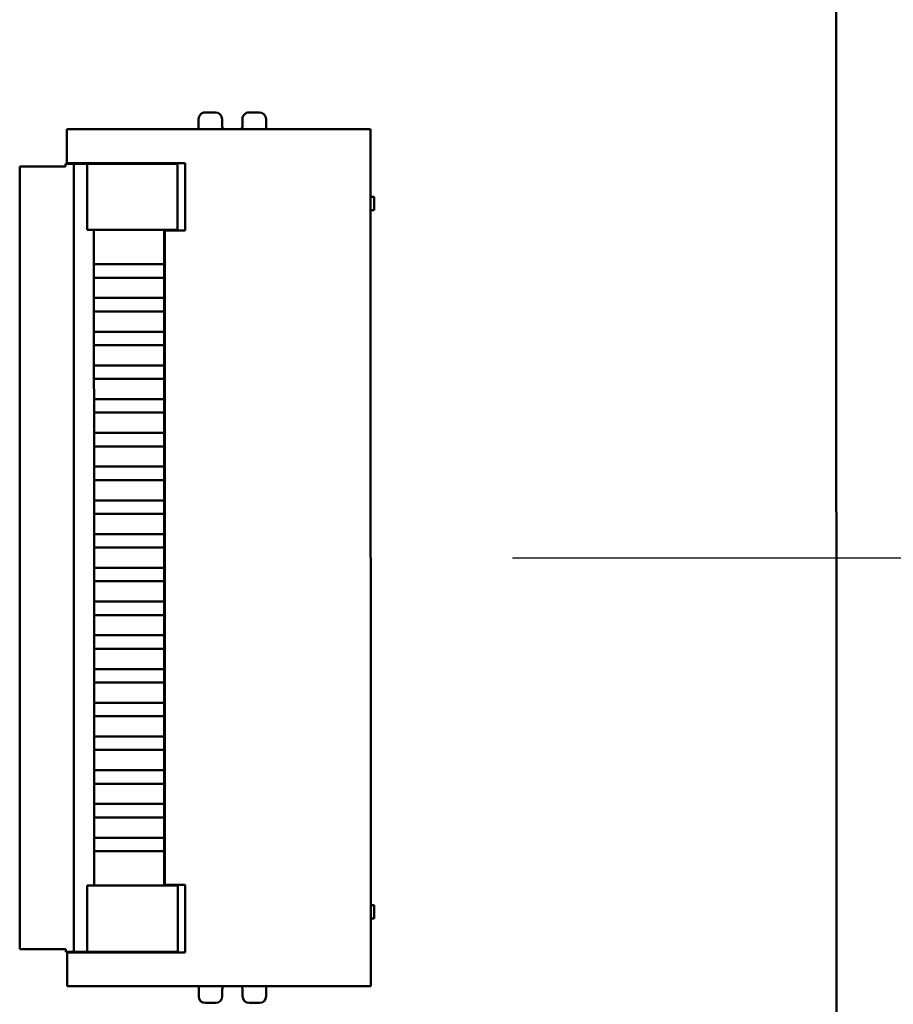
# Model space of a CAD drawing. Header units: millimetres. Extents: x 37 to 347, y 164 to 266.
# Tile 29 of 39: x 316 to 329, y 204 to 218. Entities that reach past the tile are written whole.
import ezdxf

# ---------------------------------------------------------------- set-up
doc = ezdxf.new("R2010")
doc.units = ezdxf.units.MM
doc.header["$LTSCALE"] = 0.75
doc.layers.add('Visible', color=7, linetype='Continuous', lineweight=50)
doc.layers.add('尺寸标注', color=3, linetype='Continuous', lineweight=25)
doc.styles.get("Standard").update_dxf_attribs({"font": 'arial.ttf'})
doc.dimstyles.new('Dim-ISO-25', dxfattribs={"dimtxt": 3.5, "dimasz": 3.5, "dimexe": 2.1, "dimexo": 2.1, "dimgap": 1.4, "dimtad": 1, "dimzin": 12, "dimdsep": 46, "dimtxsty": 'Standard', "dimcen": 0, "dimazin": 3, "dimtp": 0.1, "dimtm": 0.1, "dimtfac": 0.714286, "dimtmove": 0, "dimatfit": 3, "dimfxl": 1, "dimtzin": 12, "dimarcsym": 0})

# ---------------------------------------------------------------- blocks, each defined once
blk = doc.blocks.new('*D91')
at = {"color": 0, "linetype": 'ByBlock', "lineweight": -2}
for p, q in [((323.694, 210.358), (342.282, 210.358)), ((340.182, 210.358), (340.182, 187.63)), ((325.757, 187.63), (342.282, 187.63))]:
    blk.add_line(p, q, dxfattribs=at)
at = {"color": 0, "linetype": 'ByBlock'}
for points in [[(340.182, 210.358), (339.598, 206.858), (340.765, 206.858)], [(340.182, 187.63), (339.598, 191.13), (340.765, 191.13)]]:
    blk.add_solid(points, dxfattribs=at)
at = {"layer": 'Defpoints', "color": 0, "linetype": 'ByBlock'}
for p in [(321.594, 210.358), (323.657, 187.63)]:
    blk.add_point(p, dxfattribs=at)
at = {"color": 0, "linetype": 'ByBlock', "lineweight": -2, "insert": (337.527, 198.994), "char_height": 2.5, "attachment_point": 5, "rotation": 90}
blk.add_mtext('22.7', dxfattribs=at)

msp = doc.modelspace()

# ---------------------------------------------------------------- linework, layer by layer
at = {"layer": 'Visible'}
for p, q in [((328.497, 184.279), (328.49, 236.439)), ((319.293, 216.958), (319.143, 216.958)), ((319.943, 216.958), (319.793, 216.958)), ((319.043, 216.858), (319.043, 216.708)), ((319.393, 216.758), (319.393, 216.858)), ((319.693, 216.858), (319.693, 216.758)), ((320.043, 216.708), (320.043, 216.858)), ((317.093, 216.208), (317.093, 216.708)), ((321.593, 216.708), (317.093, 216.708)), ((321.593, 216.708), (321.595, 204.008)), ((316.393, 216.158), (316.443, 216.158)), ((316.393, 216.158), (316.395, 204.558)), ((317.073, 216.158), (316.443, 216.158)), ((317.073, 216.198), (317.073, 216.158)), ((317.073, 216.198), (317.193, 216.198)), ((317.093, 216.208), (317.093, 216.198)), ((317.093, 216.208), (318.843, 216.208)), ((317.193, 216.198), (317.393, 216.198)), ((317.193, 216.198), (317.195, 204.518)), ((317.393, 215.218), (317.393, 216.198)), ((317.393, 216.198), (318.533, 216.198)), ((317.593, 216.198), (317.593, 216.208)), ((318.533, 216.198), (318.733, 216.198)), ((318.733, 215.218), (318.733, 216.198)), ((318.843, 216.208), (318.843, 215.208)), ((321.593, 215.708), (321.643, 215.708)), ((321.643, 215.508), (321.643, 215.708)), ((321.593, 215.508), (321.643, 215.508)), ((318.533, 215.218), (317.393, 215.218)), ((317.493, 215.218), (317.493, 214.708)), ((318.533, 214.708), (318.533, 215.218)), ((318.733, 215.218), (318.533, 215.218)), ((318.843, 215.208), (318.543, 215.208)), ((318.543, 215.208), (318.545, 205.508)), ((317.493, 214.508), (317.493, 214.708)), ((317.493, 214.708), (318.533, 214.708)), ((318.533, 214.708), (318.543, 214.708)), ((318.533, 214.708), (318.533, 214.508)), ((317.493, 214.508), (317.493, 214.208)), ((318.533, 214.508), (317.493, 214.508)), ((318.533, 214.508), (318.543, 214.508)), ((318.533, 214.208), (318.533, 214.508)), ((317.493, 214.008), (317.493, 214.208)), ((317.493, 214.208), (318.533, 214.208)), ((318.533, 214.208), (318.543, 214.208)), ((318.533, 214.208), (318.533, 214.008)), ((317.493, 214.008), (317.493, 213.708)), ((318.533, 214.008), (317.493, 214.008)), ((318.533, 214.008), (318.543, 214.008)), ((318.533, 213.708), (318.533, 214.008)), ((317.493, 213.508), (317.493, 213.708)), ((317.493, 213.708), (318.533, 213.708)), ((318.533, 213.708), (318.543, 213.708)), ((318.533, 213.708), (318.533, 213.508)), ((317.493, 213.508), (317.493, 213.208)), ((318.533, 213.508), (317.493, 213.508)), ((318.533, 213.508), (318.543, 213.508)), ((318.533, 213.208), (318.533, 213.508)), ((317.493, 213.008), (317.493, 213.208)), ((317.493, 213.208), (318.533, 213.208)), ((318.533, 213.208), (318.543, 213.208)), ((318.533, 213.208), (318.533, 213.008)), ((317.493, 213.008), (317.494, 212.708)), ((318.533, 213.008), (317.493, 213.008)), ((318.533, 213.008), (318.543, 213.008)), ((318.534, 212.708), (318.533, 213.008)), ((317.494, 212.508), (317.494, 212.708)), ((317.494, 212.708), (318.534, 212.708)), ((318.534, 212.708), (318.544, 212.708)), ((318.534, 212.708), (318.534, 212.508)), ((317.494, 212.508), (317.494, 212.208)), ((318.534, 212.508), (317.494, 212.508)), ((318.534, 212.508), (318.544, 212.508)), ((318.534, 212.208), (318.534, 212.508)), ((317.494, 212.008), (317.494, 212.208)), ((317.494, 212.208), (318.534, 212.208)), ((318.534, 212.208), (318.544, 212.208)), ((318.534, 212.208), (318.534, 212.008)), ((317.494, 212.008), (317.494, 211.708)), ((318.534, 212.008), (317.494, 212.008)), ((318.534, 212.008), (318.544, 212.008)), ((318.534, 211.708), (318.534, 212.008)), ((317.494, 211.508), (317.494, 211.708)), ((317.494, 211.708), (318.534, 211.708)), ((318.534, 211.708), (318.544, 211.708)), ((318.534, 211.708), (318.534, 211.508)), ((317.494, 211.508), (317.494, 211.208)), ((318.534, 211.508), (317.494, 211.508)), ((318.534, 211.508), (318.544, 211.508)), ((318.534, 211.208), (318.534, 211.508)), ((317.494, 211.008), (317.494, 211.208)), ((317.494, 211.208), (318.534, 211.208)), ((318.534, 211.208), (318.544, 211.208)), ((318.534, 211.208), (318.534, 211.008)), ((317.494, 211.008), (317.494, 210.708)), ((318.534, 211.008), (317.494, 211.008)), ((318.534, 211.008), (318.544, 211.008)), ((318.534, 210.708), (318.534, 211.008)), ((317.494, 210.508), (317.494, 210.708)), ((317.494, 210.708), (318.534, 210.708)), ((318.534, 210.708), (318.544, 210.708)), ((318.534, 210.708), (318.534, 210.508)), ((317.494, 210.508), (317.494, 210.208)), ((318.534, 210.508), (317.494, 210.508)), ((318.534, 210.508), (318.544, 210.508)), ((318.534, 210.208), (318.534, 210.508)), ((317.494, 210.008), (317.494, 210.208)), ((317.494, 210.208), (318.534, 210.208)), ((318.534, 210.208), (318.544, 210.208)), ((318.534, 210.208), (318.534, 210.008)), ((317.494, 210.008), (317.494, 209.708)), ((318.534, 210.008), (317.494, 210.008)), ((318.534, 210.008), (318.544, 210.008)), ((318.534, 209.708), (318.534, 210.008)), ((317.494, 209.508), (317.494, 209.708)), ((317.494, 209.708), (318.534, 209.708)), ((318.534, 209.708), (318.544, 209.708)), ((318.534, 209.708), (318.534, 209.508)), ((317.494, 209.508), (317.494, 209.208)), ((318.534, 209.508), (317.494, 209.508)), ((318.534, 209.508), (318.544, 209.508)), ((318.534, 209.208), (318.534, 209.508)), ((317.494, 209.008), (317.494, 209.208)), ((317.494, 209.208), (318.534, 209.208)), ((318.534, 209.208), (318.544, 209.208)), ((318.534, 209.208), (318.534, 209.008)), ((317.494, 209.008), (317.494, 208.708)), ((318.534, 209.008), (317.494, 209.008)), ((318.534, 209.008), (318.544, 209.008)), ((318.534, 208.708), (318.534, 209.008)), ((317.494, 208.508), (317.494, 208.708)), ((317.494, 208.708), (318.534, 208.708)), ((318.534, 208.708), (318.544, 208.708)), ((318.534, 208.708), (318.534, 208.508)), ((317.494, 208.508), (317.494, 208.208)), ((318.534, 208.508), (317.494, 208.508)), ((318.534, 208.508), (318.544, 208.508)), ((318.534, 208.208), (318.534, 208.508)), ((317.494, 208.008), (317.494, 208.208)), ((317.494, 208.208), (318.534, 208.208)), ((318.534, 208.208), (318.544, 208.208)), ((318.534, 208.208), (318.534, 208.008)), ((317.494, 208.008), (317.494, 207.708)), ((318.534, 208.008), (317.494, 208.008)), ((318.534, 208.008), (318.544, 208.008)), ((318.534, 207.708), (318.534, 208.008)), ((317.494, 207.508), (317.494, 207.708)), ((317.494, 207.708), (318.534, 207.708)), ((318.534, 207.708), (318.544, 207.708)), ((318.534, 207.708), (318.534, 207.508)), ((317.494, 207.508), (317.494, 207.208)), ((318.534, 207.508), (317.494, 207.508)), ((318.534, 207.508), (318.544, 207.508)), ((318.534, 207.208), (318.534, 207.508)), ((317.494, 207.008), (317.494, 207.208)), ((317.494, 207.208), (318.534, 207.208)), ((318.534, 207.208), (318.544, 207.208)), ((318.534, 207.208), (318.534, 207.008)), ((317.494, 207.008), (317.494, 206.708)), ((318.534, 207.008), (317.494, 207.008)), ((318.534, 207.008), (318.544, 207.008)), ((318.534, 206.708), (318.534, 207.008)), ((317.494, 206.508), (317.494, 206.708)), ((317.494, 206.708), (318.534, 206.708)), ((318.534, 206.708), (318.544, 206.708)), ((318.534, 206.708), (318.534, 206.508)), ((317.494, 206.508), (317.494, 206.208)), ((318.534, 206.508), (317.494, 206.508)), ((318.534, 206.508), (318.544, 206.508)), ((318.534, 206.208), (318.534, 206.508)), ((317.494, 206.008), (317.494, 206.208)), ((317.494, 206.208), (318.534, 206.208)), ((318.534, 206.208), (318.544, 206.208)), ((318.534, 206.208), (318.534, 206.008)), ((317.494, 206.008), (317.495, 205.498)), ((318.534, 206.008), (317.494, 206.008)), ((318.534, 206.008), (318.544, 206.008)), ((318.535, 205.498), (318.534, 206.008)), ((317.395, 204.518), (317.395, 205.498)), ((317.395, 205.498), (318.535, 205.498)), ((318.535, 205.498), (318.735, 205.498)), ((318.545, 205.508), (318.845, 205.508)), ((318.735, 204.518), (318.735, 205.498)), ((318.845, 205.508), (318.845, 204.508)), ((321.595, 205.208), (321.645, 205.208)), ((321.645, 205.008), (321.645, 205.208)), ((321.595, 205.008), (321.645, 205.008)), ((316.445, 204.558), (316.395, 204.558)), ((316.445, 204.558), (317.075, 204.558)), ((317.075, 204.558), (317.075, 204.518)), ((317.195, 204.518), (317.075, 204.518)), ((317.095, 204.518), (317.095, 204.508)), ((317.095, 204.008), (317.095, 204.508)), ((318.845, 204.508), (317.095, 204.508)), ((317.395, 204.518), (317.195, 204.518)), ((318.535, 204.518), (317.395, 204.518)), ((317.595, 204.508), (317.595, 204.518)), ((318.735, 204.518), (318.535, 204.518)), ((317.095, 204.008), (321.595, 204.008)), ((319.045, 204.008), (319.045, 203.858)), ((319.395, 203.858), (319.395, 203.958)), ((319.695, 203.958), (319.695, 203.858)), ((320.045, 203.858), (320.045, 204.008)), ((319.145, 203.758), (319.295, 203.758)), ((319.795, 203.758), (319.945, 203.758))]:
    msp.add_line(p, q, dxfattribs=at)
for centre, start, end in [((319.143, 216.858), 90.008, 180.008), ((319.293, 216.858), 0.008, 90.008), ((319.793, 216.858), 90.008, 180.008), ((319.943, 216.858), 0.008, 90.008), ((319.145, 203.858), 180.008, 270.008), ((319.295, 203.858), 270.008, 0.008), ((319.795, 203.858), 180.008, 270.008), ((319.945, 203.858), 270.008, 0.008)]:
    msp.add_arc(centre, 0.1, start, end, dxfattribs=at)
at = {"layer": 'Visible', "extrusion": (0, 0, -1)}
for centre, start, end in [((-319.493, 216.758), 329.992, 359.992), ((-319.593, 216.758), 179.992, 209.992), ((-319.495, 203.958), 359.992, 29.992), ((-319.595, 203.958), 149.992, 179.992)]:
    msp.add_arc(centre, 0.1, start, end, dxfattribs=at)

# ---------------------------------------------------------------- dimensions: what is measured, and where the dimension line sits
at = {"layer": '尺寸标注'}
dim = msp.add_linear_dim(base=(340.182, 187.63), p1=(321.594, 210.358), p2=(323.657, 187.63), angle=90, text='22.7', dimstyle='Dim-ISO-25', override={"dimtxt": 2.5, "dimtoh": 1}, dxfattribs=at)
dim.commit()
dim.dimension.update_dxf_attribs({"geometry": '*D91', "text_midpoint": (337.527, 198.994)})

doc.saveas('drawing.dxf')
